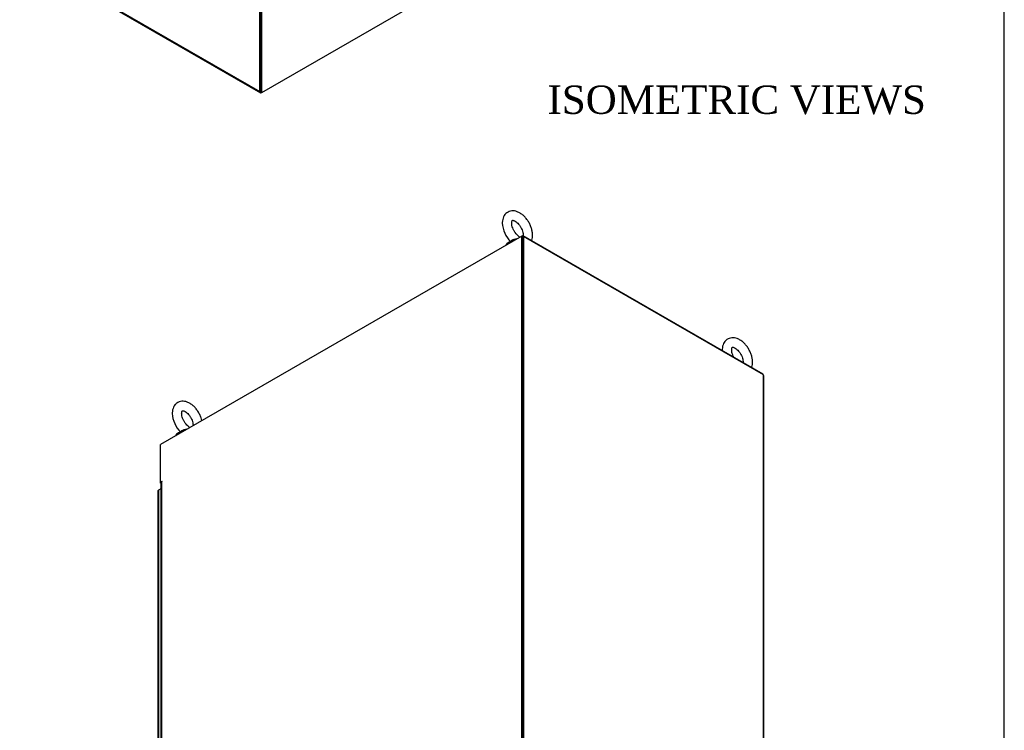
# Model space of a CAD drawing. Header units: inches. Extents: x 1 to 359, y -2 to 239.
# Tile 9 of 10: x 290 to 359, y 108 to 158. Entities that reach past the tile are written whole.
import ezdxf
from ezdxf.enums import TextEntityAlignment as Align

# ---------------------------------------------------------------- set-up
doc = ezdxf.new("R2010")
doc.units = ezdxf.units.IN
doc.header["$MEASUREMENT"] = 0
for name, color, linetype in [('COM48791', 7, 'Continuous'), ('COM71108-11', 7, 'Continuous'), ('COM71112-3', 7, 'Continuous'), ('COM71113-4', 7, 'Continuous'), ('COM71115-3', 7, 'Continuous'), ('COM71116-3', 7, 'Continuous'), ('Default', 7, 'Continuous'), ('SCS00680', 7, 'Continuous'), ('WAF25362', 7, 'Continuous')]:
    doc.layers.add(name, color=color, linetype=linetype)
doc.styles.add('SEACAD_Times_New_Roman', font='times.ttf')

# ---------------------------------------------------------------- blocks, each defined once
blk = doc.blocks.new('SE1')
at = {"layer": 'COM71108-11', "color": 7, "linetype": 'Continuous'}
for p, q in [((290.006, 162.336), (306.884, 152.591)), ((290.045, 162.249), (306.924, 152.504)), ((306.884, 152.591), (306.884, 158.433)), ((306.952, 152.629), (306.952, 158.464))]:
    blk.add_line(p, q, dxfattribs=at)
blk.add_ellipse((307.019, 152.668), major_axis=(0.095, 0.165), ratio=0.57735, start_param=2.356194, end_param=3.926991, dxfattribs=at)
at = {"layer": 'COM71116-3', "color": 7, "linetype": 'Continuous'}
for p, q in [((307.019, 152.513), (332.407, 167.171)), ((306.952, 152.552), (306.952, 158.464)), ((307.019, 152.513), (307.019, 158.433)), ((306.952, 152.552), (307.019, 152.513))]:
    blk.add_line(p, q, dxfattribs=at)
blk = doc.blocks.new('SE7')
at = {"layer": 'COM48791', "color": 7, "linetype": 'Continuous'}
for p, q in [((325.37, 142.372), (325.413, 142.397)), ((325.413, 142.397), (325.413, 83.715)), ((342.292, 132.652), (325.413, 142.397)), ((342.292, 73.97), (342.292, 132.652))]:
    blk.add_line(p, q, dxfattribs=at)
at = {"layer": 'COM71112-3', "color": 7, "linetype": 'Continuous'}
for p, q in [((299.926, 124.634), (299.762, 124.539)), ((299.706, 124.461), (299.706, 73.892)), ((299.762, 124.539), (299.762, 73.969))]:
    blk.add_line(p, q, dxfattribs=at)
blk.add_ellipse((299.896, 124.461), major_axis=(-0.19, 0), ratio=0.57735, start_param=5.497787, end_param=6.2628, dxfattribs=at)
at = {"layer": 'COM71113-4', "color": 7, "linetype": 'Continuous'}
for p, q in [((342.316, 132.6), (342.292, 132.615)), ((342.316, 73.919), (342.316, 132.6))]:
    blk.add_line(p, q, dxfattribs=at)
at = {"layer": 'COM71115-3', "color": 7, "linetype": 'Continuous'}
for p, q in [((325.303, 142.423), (325.37, 142.461)), ((325.37, 142.461), (342.249, 132.717)), ((325.37, 142.384), (325.37, 142.461)), ((325.37, 142.384), (325.38, 142.378)), ((342.249, 132.677), (342.249, 132.717)), ((299.915, 125.033), (299.915, 125.111)), ((299.926, 125.04), (299.915, 125.033)), ((299.915, 125.033), (299.926, 125.027))]:
    blk.add_line(p, q, dxfattribs=at)
at = {"layer": 'COM71116-3', "color": 7, "linetype": 'Continuous'}
for p, q in [((325.303, 142.423), (299.915, 127.765)), ((325.303, 83.741), (325.303, 142.423)), ((325.37, 142.384), (325.303, 142.423)), ((325.37, 83.702), (325.37, 142.384)), ((299.915, 125.111), (299.915, 127.765)), ((300.003, 125.162), (299.915, 125.111)), ((299.915, 125.111), (299.944, 125.094)), ((299.926, 125.048), (299.926, 75.009)), ((299.982, 125.125), (300.003, 125.137)), ((299.982, 125.125), (299.982, 75.066)), ((300.014, 125.156), (300.003, 125.162))]:
    blk.add_line(p, q, dxfattribs=at)
for centre, major_axis, start_param, end_param in [((300.116, 125.048), (0.19, 0), 2.356194, 3.141593), ((300.003, 125.15), (-0.0075, -0.013), 0.785398, 3.926991)]:
    blk.add_ellipse(centre, major_axis=major_axis, ratio=0.57735, start_param=start_param, end_param=end_param, dxfattribs=at)
at = {"layer": 'SCS00680', "color": 7, "linetype": 'Continuous'}
for centre, end in [((325.874, 143.423), 226.24851), ((341.339, 134.495), 183.8854), ((302.673, 130.028), 226.24851)]:
    blk.add_arc(centre, 1.944, 182.46109, end, dxfattribs=at)
for centre in [(324.995, 141.797), (301.793, 128.402)]:
    blk.add_ellipse(centre, major_axis=(0.611, 0), ratio=0.57735, start_param=1.898882, end_param=2.230068, dxfattribs=at)
for points, knots in [([(325.99, 142.104), (325.992, 142.111), (326.018, 142.178), (326.053, 142.318), (326.064, 142.537), (326.037, 142.775), (325.971, 143.02), (325.869, 143.263), (325.737, 143.493), (325.578, 143.704), (325.397, 143.887), (325.196, 144.036), (324.991, 144.139), (324.788, 144.192), (324.598, 144.198), (324.415, 144.158), (324.25, 144.071), (324.114, 143.941), (324.015, 143.781), (323.952, 143.595), (323.933, 143.438), (323.932, 143.355), (323.931, 143.34)], [0.2025726, 0.2025726, 0.2025726, 0.2025726, 0.2069448, 0.2485168, 0.2925323, 0.3383599, 0.3846821, 0.4308467, 0.4769124, 0.5231345, 0.5697355, 0.6170526, 0.6652999, 0.7077027, 0.7477857, 0.7862672, 0.8275865, 0.8673375, 0.9067439, 0.9474539, 0.9916872, 1, 1, 1, 1]), ([(324.594, 143.34), (324.595, 143.362), (324.596, 143.418), (324.615, 143.49), (324.638, 143.525), (324.643, 143.527), (324.649, 143.531), (324.701, 143.531), (324.79, 143.501), (324.903, 143.432), (325.024, 143.326), (325.141, 143.188), (325.244, 143.026), (325.325, 142.853), (325.378, 142.682), (325.398, 142.541), (325.396, 142.468), (325.394, 142.441)], [0, 0, 0, 0, 0.0181908, 0.0524531, 0.087281, 0.1249599, 0.1673937, 0.2010343, 0.2367095, 0.2714804, 0.3067535, 0.3429194, 0.3797257, 0.4167551, 0.4534718, 0.4894239, 0.5158433, 0.5158433, 0.5158433, 0.5158433]), ([(325.178, 142.348), (325.146, 142.365), (325.073, 142.413), (324.956, 142.518), (324.84, 142.659), (324.738, 142.822), (324.659, 142.996), (324.61, 143.161), (324.595, 143.277), (324.594, 143.326), (324.594, 143.34)], [0.742635, 0.742635, 0.742635, 0.742635, 0.7744628, 0.8098122, 0.8460478, 0.8828908, 0.9199187, 0.9565838, 0.9900717, 1, 1, 1, 1]), ([(324.526, 142.017), (324.515, 142.027), (324.512, 142.04), (324.529, 142.077), (324.559, 142.103), (324.654, 142.156), (324.716, 142.181), (324.839, 142.22), (324.9, 142.234), (324.97, 142.245), (324.986, 142.248), (325.001, 142.25)], [0.3275326, 0.3275326, 0.3275326, 0.3275326, 0.375, 0.375, 0.4375, 0.4375, 0.5, 0.5, 0.5625, 0.5625, 0.5813139, 0.5813139, 0.5813139, 0.5813139]), ([(324.923, 142.204), (324.882, 142.193), (324.838, 142.18), (324.733, 142.144), (324.671, 142.118), (324.595, 142.077), (324.573, 142.062), (324.556, 142.049)], [0.4547529, 0.4547529, 0.4547529, 0.4547529, 0.5, 0.5, 0.5625, 0.5625, 0.5965404, 0.5965404, 0.5965404, 0.5965404]), ([(341.454, 133.176), (341.457, 133.182), (341.482, 133.25), (341.517, 133.39), (341.529, 133.609), (341.501, 133.846), (341.435, 134.092), (341.334, 134.335), (341.201, 134.565), (341.042, 134.776), (340.861, 134.959), (340.661, 135.108), (340.455, 135.21), (340.253, 135.263), (340.063, 135.27), (339.88, 135.23), (339.714, 135.143), (339.578, 135.012), (339.479, 134.852), (339.416, 134.667), (339.397, 134.51), (339.396, 134.427), (339.396, 134.411)], [0.2025726, 0.2025726, 0.2025726, 0.2025726, 0.2069448, 0.2485168, 0.2925323, 0.3383599, 0.3846821, 0.4308467, 0.4769124, 0.5231345, 0.5697355, 0.6170526, 0.6652999, 0.7077027, 0.7477857, 0.7862672, 0.8275865, 0.8673375, 0.9067439, 0.9474539, 0.9916872, 1, 1, 1, 1]), ([(340.058, 134.411), (340.059, 134.434), (340.061, 134.489), (340.079, 134.561), (340.102, 134.596), (340.108, 134.598), (340.113, 134.603), (340.165, 134.603), (340.254, 134.573), (340.368, 134.503), (340.488, 134.398), (340.605, 134.26), (340.709, 134.098), (340.79, 133.924), (340.842, 133.754), (340.862, 133.615), (340.861, 133.543), (340.859, 133.517)], [0, 0, 0, 0, 0.0181908, 0.0524531, 0.087281, 0.1249599, 0.1673937, 0.2010343, 0.2367095, 0.2714804, 0.3067535, 0.3429194, 0.3797257, 0.4167551, 0.4534718, 0.4894239, 0.5145706, 0.5145706, 0.5145706, 0.5145706]), ([(340.205, 133.896), (340.175, 133.953), (340.123, 134.068), (340.075, 134.233), (340.059, 134.348), (340.059, 134.398), (340.058, 134.411)], [0.8832311, 0.8832311, 0.8832311, 0.8832311, 0.9199187, 0.9565838, 0.9900717, 1, 1, 1, 1]), ([(302.817, 129.438), (302.802, 129.5), (302.761, 129.644), (302.668, 129.867), (302.535, 130.098), (302.376, 130.308), (302.195, 130.492), (301.995, 130.641), (301.789, 130.743), (301.587, 130.796), (301.397, 130.802), (301.214, 130.763), (301.048, 130.676), (300.912, 130.545), (300.813, 130.385), (300.75, 130.2), (300.731, 130.043), (300.73, 129.96), (300.73, 129.944)], [0.3494506, 0.3494506, 0.3494506, 0.3494506, 0.3846821, 0.4308467, 0.4769124, 0.5231345, 0.5697355, 0.6170526, 0.6652999, 0.7077027, 0.7477857, 0.7862672, 0.8275865, 0.8673375, 0.9067439, 0.9474539, 0.9916872, 1, 1, 1, 1]), ([(301.392, 129.944), (301.393, 129.967), (301.395, 130.022), (301.413, 130.094), (301.436, 130.129), (301.442, 130.131), (301.447, 130.136), (301.499, 130.135), (301.588, 130.106), (301.702, 130.036), (301.822, 129.931), (301.939, 129.793), (302.043, 129.631), (302.124, 129.457), (302.176, 129.287), (302.194, 129.159), (302.195, 129.094), (302.194, 129.074)], [0, 0, 0, 0, 0.0181908, 0.0524531, 0.087281, 0.1249599, 0.1673937, 0.2010343, 0.2367095, 0.2714804, 0.3067535, 0.3429194, 0.3797257, 0.4167551, 0.4534718, 0.4894239, 0.5069552, 0.5069552, 0.5069552, 0.5069552]), ([(301.976, 128.953), (301.945, 128.97), (301.872, 129.017), (301.755, 129.123), (301.638, 129.263), (301.536, 129.426), (301.457, 129.601), (301.409, 129.766), (301.393, 129.881), (301.393, 129.931), (301.392, 129.944)], [0.742635, 0.742635, 0.742635, 0.742635, 0.7744628, 0.8098122, 0.8460478, 0.8828908, 0.9199187, 0.9565838, 0.9900717, 1, 1, 1, 1]), ([(301.324, 128.622), (301.313, 128.632), (301.31, 128.644), (301.328, 128.681), (301.358, 128.707), (301.453, 128.76), (301.515, 128.786), (301.638, 128.824), (301.698, 128.838), (301.769, 128.85), (301.785, 128.852), (301.8, 128.854)], [0.3275326, 0.3275326, 0.3275326, 0.3275326, 0.375, 0.375, 0.4375, 0.4375, 0.5, 0.5, 0.5625, 0.5625, 0.5813139, 0.5813139, 0.5813139, 0.5813139]), ([(301.722, 128.808), (301.681, 128.798), (301.637, 128.785), (301.531, 128.748), (301.469, 128.722), (301.394, 128.681), (301.372, 128.667), (301.355, 128.653)], [0.4547529, 0.4547529, 0.4547529, 0.4547529, 0.5, 0.5, 0.5625, 0.5625, 0.5965404, 0.5965404, 0.5965404, 0.5965404])]:
    blk.add_open_spline(points, degree=3, knots=knots, dxfattribs=at)
at = {"layer": 'WAF25362', "color": 7, "linetype": 'Continuous'}
for centre in [(324.995, 141.619), (301.793, 128.224)]:
    blk.add_ellipse(centre, major_axis=(-0.875, 0), ratio=0.57735, start_param=4.993313, end_param=6.002262, dxfattribs=at)
blk = doc.blocks.new('BORDER')
at = {"layer": 'Default', "color": 7, "linetype": 'Continuous'}
blk.add_line((0, 0), (0, 27.86), dxfattribs=at)

msp = doc.modelspace()

# ---------------------------------------------------------------- block references
at = {"layer": 'Default', "color": 7, "xscale": 8.55, "yscale": 8.55, "zscale": 8.55}
msp.add_blockref('BORDER', (359.223, 0.67), dxfattribs=at)
at = {"layer": 'Default'}
for name in ['SE1', 'SE7']:
    msp.add_blockref(name, (0, 0), dxfattribs=at)

# ---------------------------------------------------------------- texts
at = {"layer": 'Default', "color": 7, "linetype": 'Continuous', "style": 'SEACAD_Times_New_Roman'}
msp.add_text('ISOMETRIC VIEWS', height=2, dxfattribs=at).set_placement((327.11, 153.016), align=Align.TOP_LEFT)

doc.saveas('drawing.dxf')
